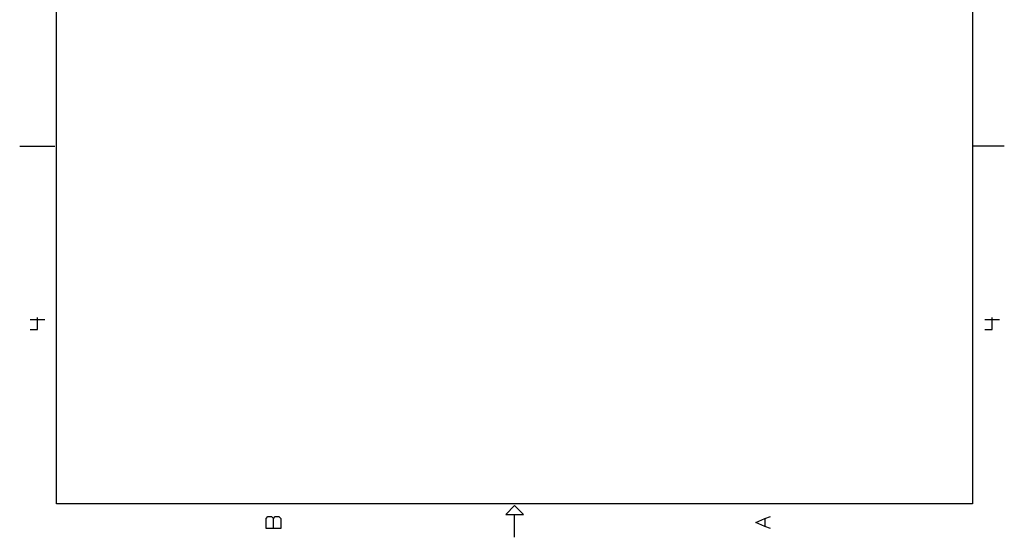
# Model space of a CAD drawing. Extents: x 8 to 288, y -6 to 426.
# Tile 1 of 13: x 8 to 288, y -6 to 141. Entities that reach past the tile are written whole.
import ezdxf

# ---------------------------------------------------------------- set-up
doc = ezdxf.new("R2010")
doc.units = 0
doc.layers.get('0').update_dxf_attribs({"linetype": 'CONTINUOUS'})

msp = doc.modelspace()

# ---------------------------------------------------------------- linework, layer by layer
at = {"color": 0}
for p, q in [((18.9852, 3.5002), (18.9852, 416.5)), ((278.985, 416.5), (278.985, 3.5002)), ((8.4901, 105), (18.485, 105)), ((287.985, 105), (279.184, 105)), ((13.5268, 53.002), (13.5268, 56.4279)), ((284.526, 53.002), (284.526, 56.4279)), ((11.4432, 55.856), (15.6091, 55.856)), ((282.443, 55.856), (286.61, 55.856)), ((11.4432, 53.002), (13.5268, 53.002)), ((282.443, 53.002), (284.526, 53.002)), ((278.985, 3.5002), (18.9852, 3.5002)), ((148.985, 3), (146.485, 0.5002)), ((151.485, 0.5002), (148.985, 3)), ((146.485, 0.5002), (151.485, 0.5002)), ((148.985, -6), (148.985, 0.5002)), ((78.4433, -0.6435), (78.9644, -0.073)), ((78.4433, -3.4988), (78.4433, -0.6435)), ((78.9644, -0.073), (80.0061, -0.073)), ((80.0061, -0.073), (80.5272, -0.6435)), ((80.5272, -0.6435), (81.0479, -0.073)), ((80.5272, -3.4988), (80.5272, -0.6435)), ((81.0479, -0.073), (82.0882, -0.073)), ((82.0882, -0.073), (82.6093, -0.6435)), ((82.6093, -0.6435), (82.6093, -3.4988)), ((217.443, -1.7859), (220.048, -0.6435)), ((220.048, -2.927), (217.443, -1.7859)), ((220.048, -0.6435), (221.609, -0.073)), ((220.048, -0.6435), (220.048, -2.927)), ((82.6093, -3.4988), (78.4433, -3.4988)), ((221.609, -3.4988), (220.048, -2.927))]:
    msp.add_line(p, q, dxfattribs=at)

doc.saveas('drawing.dxf')
